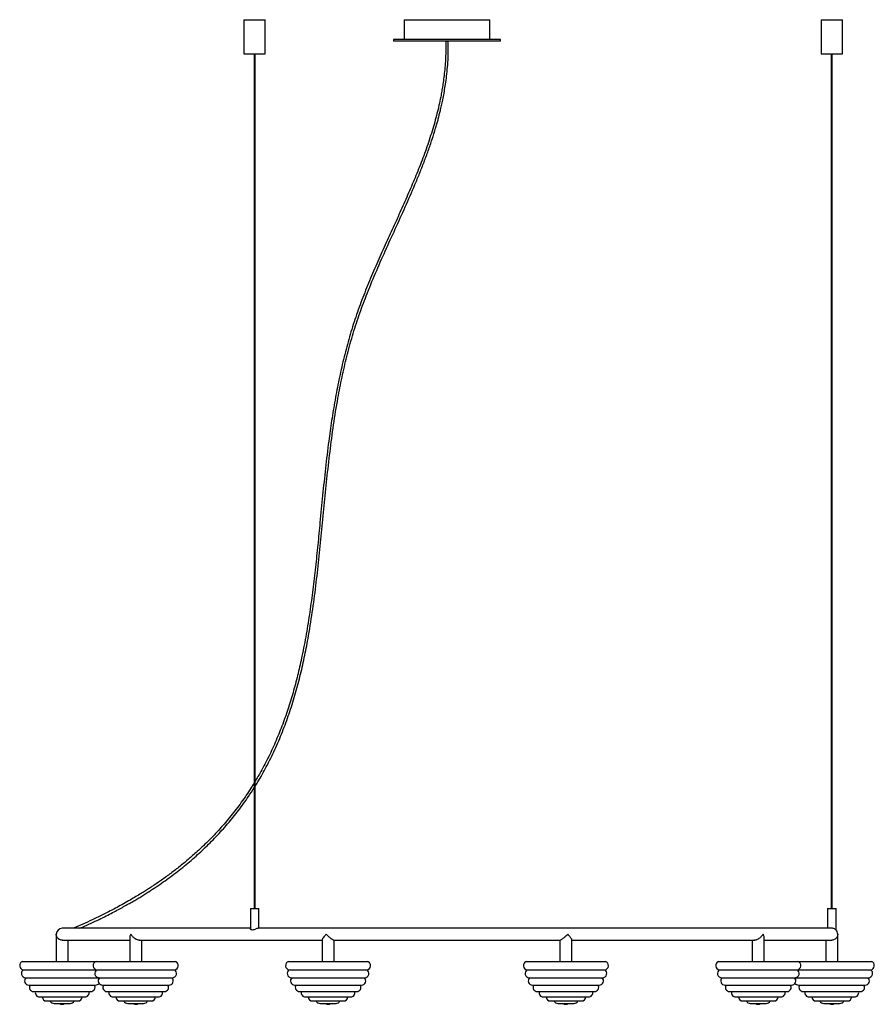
# Paper-space layout '_Derecha' of a CAD drawing. Header units: millimetres. Extents: x -1414 to -414, y -8 to 1144.
import ezdxf

# ---------------------------------------------------------------- set-up
doc = ezdxf.new("R2010")
doc.units = ezdxf.units.MM

psp = doc.layouts.new('_Derecha')

# ---------------------------------------------------------------- linework, layer by layer
at = {"color": 7, "linetype": 'Continuous', "lineweight": 25}
for p, q in [((-1151.5, 1144), (-1151.5, 1104)), ((-1151.5, 1144), (-1126.5, 1144)), ((-1126.5, 1104), (-1126.5, 1144)), ((-964, 1144), (-964, 1121)), ((-964, 1144), (-864, 1144)), ((-864, 1121), (-864, 1144)), ((-476.5, 1144), (-476.5, 1104)), ((-476.5, 1144), (-451.5, 1144)), ((-451.5, 1104), (-451.5, 1144)), ((-976.5, 1121), (-976.5, 1119)), ((-851.5, 1121), (-976.5, 1121)), ((-851.5, 1119), (-976.5, 1119)), ((-915.5, 1119), (-914, 1119)), ((-851.5, 1119), (-851.5, 1121)), ((-1151.5, 1104), (-1126.5, 1104)), ((-1139.5, 1104), (-1139.5, 104)), ((-1138.5, 104), (-1138.5, 1104)), ((-476.5, 1104), (-451.5, 1104)), ((-464.5, 1104), (-464.5, 104)), ((-463.5, 104), (-463.5, 1104)), ((-1144, 104), (-1144, 80.5)), ((-1144, 104), (-1134, 104)), ((-1134, 81), (-1134, 104)), ((-469, 104), (-469, 81)), ((-469, 104), (-459, 104)), ((-459, 79), (-459, 104)), ((-1144, 81), (-1364, 81)), ((-464, 81), (-1134.7, 81)), ((-1371, 74), (-1371, 42)), ((-1285.1, 70), (-1285.1, 42)), ((-542.9, 42), (-542.9, 69.9)), ((-457, 42), (-457, 74)), ((-1363.9, 67), (-1285.1, 67)), ((-1357, 42), (-1357, 67)), ((-1273.9, 67), (-1060.1, 67)), ((-1271.1, 42), (-1271.1, 67)), ((-1060.1, 67.4), (-1060.1, 42)), ((-1046.4, 67), (-781.6, 67)), ((-1046.1, 42), (-1046.1, 67)), ((-781.9, 67), (-781.9, 42)), ((-767.9, 42), (-767.9, 67.4)), ((-767.9, 67), (-554.1, 67)), ((-556.9, 67), (-556.9, 42)), ((-542.9, 67), (-464.1, 67)), ((-471, 67), (-471, 42)), ((-1410.4, 42), (-1231.6, 42)), ((-1099.5, 42), (-1006.6, 42)), ((-821.4, 42), (-728.5, 42)), ((-596.4, 42), (-417.6, 42)), ((-1409.4, 32.4), (-1232.6, 32.4)), ((-1406.8, 23.1), (-1321.2, 23.1)), ((-1321, 22.5), (-1321.6, 23.1)), ((-1321.2, 23.1), (-1321, 23.1)), ((-1321, 23.1), (-1320.9, 23.1)), ((-1320.5, 23.1), (-1321, 22.5)), ((-1320.9, 23.1), (-1235.3, 23.1)), ((-1098.5, 32.4), (-1007.6, 32.4)), ((-1095.9, 23.1), (-1010.3, 23.1)), ((-820.4, 32.4), (-729.5, 32.4)), ((-817.7, 23.1), (-732.1, 23.1)), ((-595.4, 32.4), (-418.6, 32.4)), ((-592.7, 23.1), (-507.1, 23.1)), ((-507, 23.1), (-506.8, 23.1)), ((-506.4, 23.1), (-507, 22.5)), ((-506.8, 23.1), (-421.2, 23.1)), ((-1403, 14.5), (-1325, 14.5)), ((-1317, 14.5), (-1239.1, 14.5)), ((-1092, 14.5), (-1014.1, 14.5)), ((-813.9, 14.5), (-736, 14.5)), ((-588.9, 14.5), (-511, 14.5)), ((-503, 14.5), (-425, 14.5)), ((-1397.4, 6.9), (-1330.6, 6.9)), ((-1390.5, 0.6), (-1337.5, 0.6)), ((-1311.5, 6.9), (-1244.6, 6.9)), ((-1304.5, 0.6), (-1251.6, 0.6)), ((-1086.5, 6.9), (-1019.6, 6.9)), ((-1079.5, 0.6), (-1026.6, 0.6)), ((-808.4, 6.9), (-741.5, 6.9)), ((-801.4, 0.6), (-748.5, 0.6)), ((-583.4, 6.9), (-516.5, 6.9)), ((-576.4, 0.6), (-523.5, 0.6)), ((-497.4, 6.9), (-430.6, 6.9)), ((-490.5, 0.6), (-437.5, 0.6)), ((-1382.3, -4.1), (-1345.7, -4.1)), ((-1373.4, -7), (-1354.6, -7)), ((-1296.4, -4.1), (-1259.8, -4.1)), ((-1287.4, -7), (-1268.7, -7)), ((-1071.4, -4.1), (-1034.8, -4.1)), ((-1062.4, -7), (-1043.7, -7)), ((-793.2, -4.1), (-756.6, -4.1)), ((-784.3, -7), (-765.6, -7)), ((-568.2, -4.1), (-531.6, -4.1)), ((-559.3, -7), (-540.6, -7)), ((-482.3, -4.1), (-445.7, -4.1)), ((-473.4, -7), (-454.6, -7))]:
    psp.add_line(p, q, dxfattribs=at)
for centre, radius, start, end in [((-1364, 74), 7, 90, 180), ((-464, 74), 7, 0.023, 44.9852), ((-1408.8, 37.3), 5, 109.8211, 262.1789), ((-1322.8, 37.3), 5, 109.8211, 262.1789), ((-1233.3, 37.3), 5, 277.8211, 70.1789), ((-1097.8, 37.3), 5, 109.8211, 262.1789), ((-1097.8, 37.3), 5, 109.8211, 262.1789), ((-1008.3, 37.3), 5, 277.8211, 70.1789), ((-819.7, 37.3), 5, 109.8211, 262.1789), ((-819.7, 37.3), 5, 109.8211, 262.1789), ((-730.2, 37.3), 5, 277.8211, 70.1789), ((-594.7, 37.3), 5, 109.8211, 262.1789), ((-594.7, 37.3), 5, 109.8211, 262.1789), ((-505.2, 37.3), 5, 277.8211, 70.1789), ((-419.2, 37.3), 5, 277.8211, 70.1789), ((-1406.8, 28.1), 5, 121.8211, 270), ((-1403, 19.5), 5, 133.8211, 270), ((-1320.9, 28.1), 5, 121.8211, 270), ((-1317, 19.5), 5, 133.8211, 270), ((-1239.1, 19.5), 5, 270, 46.1789), ((-1235.3, 28.1), 5, 270, 58.1789), ((-1095.9, 28.1), 5, 121.8211, 270), ((-1095.9, 28.1), 5, 121.8211, 270), ((-1092, 19.5), 5, 133.8211, 270), ((-1092, 19.5), 5, 133.8211, 270), ((-1014.1, 19.5), 5, 270, 46.1789), ((-1010.3, 28.1), 5, 270, 58.1789), ((-817.7, 28.1), 5, 121.8211, 270), ((-817.7, 28.1), 5, 121.8211, 270), ((-813.9, 19.5), 5, 133.8211, 270), ((-813.9, 19.5), 5, 133.8211, 270), ((-736, 19.5), 5, 270, 46.1789), ((-732.1, 28.1), 5, 270, 58.1789), ((-592.7, 28.1), 5, 121.8211, 270), ((-592.7, 28.1), 5, 121.8211, 270), ((-588.9, 19.5), 5, 133.8211, 270), ((-588.9, 19.5), 5, 133.8211, 270), ((-511, 19.5), 5, 270, 46.1789), ((-507.1, 28.1), 5, 270, 58.1789), ((-425, 19.5), 5, 270, 46.1789), ((-421.2, 28.1), 5, 270, 58.1789), ((-1397.4, 11.9), 5, 148.5217, 270), ((-1330.6, 11.9), 5, 270, 31.4783), ((-1325, 19.5), 5, 270, 323.1363), ((-1317, 19.5), 5, 216.8749, 270), ((-1311.5, 11.9), 5, 148.5217, 270), ((-1311.5, 11.9), 5, 148.5217, 270), ((-1244.6, 11.9), 5, 270, 31.4783), ((-1086.5, 11.9), 5, 148.5217, 270), ((-1086.5, 11.9), 5, 148.5217, 270), ((-1019.6, 11.9), 5, 270, 31.4783), ((-808.4, 11.9), 5, 148.5217, 270), ((-808.4, 11.9), 5, 148.5217, 270), ((-741.5, 11.9), 5, 270, 31.4783), ((-583.4, 11.9), 5, 148.5217, 270), ((-583.4, 11.9), 5, 148.5217, 270), ((-516.5, 11.9), 5, 270, 31.4783), ((-503, 19.5), 5, 216.8637, 270), ((-497.4, 11.9), 5, 148.5217, 270), ((-430.6, 11.9), 5, 270, 31.4783), ((-1390.5, 5.6), 5, 164.9906, 270), ((-1382.3, 0.9), 5, 183.3964, 270), ((-1345.7, 0.9), 5, 270, 356.6036), ((-1337.5, 5.6), 5, 270, 15.0094), ((-1304.5, 5.6), 5, 164.9906, 270), ((-1304.5, 5.6), 5, 164.9906, 270), ((-1296.4, 0.9), 5, 183.3964, 270), ((-1296.4, 0.9), 5, 183.3964, 270), ((-1259.8, 0.9), 5, 270, 356.6036), ((-1251.6, 5.6), 5, 270, 15.0094), ((-1079.5, 5.6), 5, 164.9906, 270), ((-1079.5, 5.6), 5, 164.9906, 270), ((-1071.4, 0.9), 5, 183.3964, 270), ((-1071.4, 0.9), 5, 183.3964, 270), ((-1034.8, 0.9), 5, 270, 356.6036), ((-1026.6, 5.6), 5, 270, 15.0094), ((-801.4, 5.6), 5, 164.9906, 270), ((-801.4, 5.6), 5, 164.9906, 270), ((-793.2, 0.9), 5, 183.3964, 270), ((-793.2, 0.9), 5, 183.3964, 270), ((-756.6, 0.9), 5, 270, 356.6036), ((-748.5, 5.6), 5, 270, 15.0094), ((-576.4, 5.6), 5, 164.9906, 270), ((-576.4, 5.6), 5, 164.9906, 270), ((-568.2, 0.9), 5, 183.3964, 270), ((-568.2, 0.9), 5, 183.3964, 270), ((-531.6, 0.9), 5, 270, 356.6036), ((-523.5, 5.6), 5, 270, 15.0094), ((-490.5, 5.6), 5, 164.9906, 270), ((-482.3, 0.9), 5, 183.3964, 270), ((-445.7, 0.9), 5, 270, 356.6036), ((-437.5, 5.6), 5, 270, 15.0094), ((-1373.4, -2), 5, 204.745, 270), ((-1364, -3), 5, 233.4491, 306.5509), ((-1354.6, -2), 5, 270, 335.255), ((-1287.4, -2), 5, 204.745, 270), ((-1287.4, -2), 5, 204.745, 270), ((-1278.1, -3), 5, 233.4491, 306.5509), ((-1278.1, -3), 5, 233.4491, 270.01), ((-1268.7, -2), 5, 270, 335.255), ((-1062.4, -2), 5, 204.745, 270), ((-1062.4, -2), 5, 204.745, 270), ((-1053.1, -3), 5, 233.4491, 306.5509), ((-1053.1, -3), 5, 233.4491, 270.0109), ((-1043.7, -2), 5, 270, 335.255), ((-784.3, -2), 5, 204.745, 270), ((-784.3, -2), 5, 204.745, 270), ((-774.9, -3), 5, 233.4491, 306.5509), ((-774.9, -3), 5, 233.4491, 270.0108), ((-765.6, -2), 5, 270, 335.255), ((-559.3, -2), 5, 204.745, 270), ((-559.3, -2), 5, 204.745, 270), ((-549.9, -3), 5, 233.4491, 306.5509), ((-549.9, -3), 5, 233.4491, 270.0052), ((-540.6, -2), 5, 270, 335.255), ((-473.4, -2), 5, 204.745, 270), ((-464, -3), 5, 233.4491, 306.5509), ((-454.6, -2), 5, 270, 335.255)]:
    psp.add_arc(centre, radius, start, end, dxfattribs=at)
for points, knots in [([(-1138.5, 247.2), (-1137.4, 248.8), (-1132.7, 256.2), (-1124.9, 270.4), (-1115.1, 289.9), (-1106.3, 310.8), (-1098.5, 332), (-1091.7, 353.6), (-1085.8, 375.5), (-1080.8, 397.6), (-1075.9, 422.6), (-1071.4, 450.6), (-1067.3, 481.5), (-1063.8, 512.5), (-1060.7, 543.8), (-1057.7, 575.2), (-1054.5, 606.8), (-1050.9, 638.4), (-1046.8, 669.9), (-1042.1, 699), (-1036.9, 725.7), (-1031.3, 750), (-1024.8, 774), (-1017.2, 797.8), (-1008.1, 822.2), (-997.7, 847.4), (-986.3, 873.4), (-974.5, 899.2), (-962.7, 925), (-953.3, 946.7), (-946, 964.2), (-940.8, 977.4), (-935.9, 990.7), (-931.4, 1003.9), (-928.1, 1014.4), (-925.9, 1022), (-924.5, 1026.9), (-923.3, 1031.7), (-922, 1036.7), (-920.7, 1042.3), (-919.2, 1048.8), (-917.8, 1056.2), (-916.3, 1064.5), (-915, 1073.4), (-913.8, 1083.4), (-912.9, 1094.4), (-912.4, 1106.4), (-912.5, 1114.7), (-912.5, 1119)], [0, 0, 0, 0, 0.0065971, 0.0287891, 0.0536678, 0.0785558, 0.1034576, 0.128378, 0.1533073, 0.1782491, 0.2032009, 0.2375216, 0.2718552, 0.3061978, 0.3405449, 0.3755176, 0.4104886, 0.4454546, 0.4804126, 0.5153592, 0.5428064, 0.570243, 0.5976687, 0.6250849, 0.6525296, 0.6837483, 0.7149878, 0.7462394, 0.7774881, 0.8087238, 0.8243365, 0.8399418, 0.8555393, 0.8711273, 0.8861382, 0.891865, 0.8974345, 0.9028475, 0.9081741, 0.914384, 0.9217904, 0.9303977, 0.9393494, 0.9493277, 0.9603496, 0.9724409, 0.9856396, 1, 1, 1, 1]), ([(-915.5, 1119), (-915.5, 1114.9), (-915.4, 1107.1), (-915.8, 1096), (-916.6, 1085.9), (-917.6, 1076.9), (-918.7, 1069), (-919.8, 1062.1), (-921.1, 1054.6), (-922.8, 1046.3), (-925.1, 1036.6), (-928.6, 1023), (-933.8, 1005.7), (-941.1, 984.8), (-949.2, 964.2), (-957.8, 943.8), (-966.7, 923.6), (-975.9, 903.4), (-985.4, 882.6), (-995, 861.1), (-1004.7, 838.7), (-1013.7, 816.1), (-1021.9, 793.3), (-1029.1, 770), (-1035.2, 746.5), (-1040.5, 722.8), (-1045.1, 698.9), (-1049, 674.9), (-1052.7, 648.4), (-1056.2, 619.2), (-1059.5, 587.5), (-1062.4, 557.6), (-1065.1, 529.6), (-1067.8, 503.4), (-1070.8, 477.2), (-1074.4, 451.2), (-1078.5, 425.2), (-1083.1, 401.2), (-1088, 379.2), (-1093.3, 359.2), (-1099.2, 339.4), (-1106, 319.9), (-1113.7, 300.8), (-1122.2, 282.2), (-1130.5, 266.2), (-1136.2, 256.7), (-1138.5, 252.9)], [0, 0, 0, 0, 0.013584, 0.025929, 0.037084, 0.047083, 0.055949, 0.063696, 0.070334, 0.081173, 0.092185, 0.103402, 0.127837, 0.152328, 0.176843, 0.201373, 0.225916, 0.250462, 0.27501, 0.30201, 0.328997, 0.355971, 0.382927, 0.409866, 0.436802, 0.463744, 0.490697, 0.517659, 0.544628, 0.579952, 0.615281, 0.650614, 0.679815, 0.709015, 0.738209, 0.767397, 0.796577, 0.825746, 0.848655, 0.871555, 0.894441, 0.91732, 0.940179, 0.963034, 0.985279, 1, 1, 1, 1]), ([(-1139.5, 251.2), (-1140.3, 249.8), (-1144.5, 242.7), (-1153, 230.3), (-1165, 214.3), (-1177.9, 199), (-1191.6, 184.4), (-1204.7, 171.9), (-1216.7, 161.3), (-1227.5, 152.5), (-1238.3, 144.2), (-1248.8, 136.6), (-1257.1, 131), (-1263.4, 126.9), (-1268, 123.9), (-1273.4, 120.6), (-1279.6, 116.9), (-1286.6, 112.8), (-1294.1, 108.6), (-1302, 104.3), (-1310.3, 100), (-1319.4, 95.4), (-1329.4, 90.6), (-1340, 85.8), (-1347.3, 82.6), (-1351, 81)], [0, 0, 0, 0, 0.017443, 0.090057, 0.162619, 0.235193, 0.307727, 0.380284, 0.431062, 0.481843, 0.531834, 0.579018, 0.623123, 0.640664, 0.660272, 0.683033, 0.709047, 0.738433, 0.771328, 0.802437, 0.836355, 0.87321, 0.913144, 0.956316, 1, 1, 1, 1]), ([(-1343.5, 81), (-1342.4, 81.5), (-1338, 83.4), (-1330.5, 86.8), (-1321.2, 91.2), (-1312.9, 95.3), (-1305.3, 99.2), (-1298.5, 102.8), (-1292.3, 106.2), (-1286.7, 109.3), (-1281.6, 112.2), (-1276.8, 115), (-1272.2, 117.8), (-1267.4, 120.8), (-1258.6, 126.4), (-1245.7, 135.1), (-1229.1, 147.3), (-1213.2, 160.2), (-1198.1, 173.8), (-1183.9, 188.1), (-1170.4, 203), (-1157.8, 218.8), (-1147.4, 232.9), (-1141.7, 242.1), (-1139.5, 245.6)], [0, 0, 0, 0, 0.012948, 0.054641, 0.092936, 0.127987, 0.159932, 0.188893, 0.214978, 0.239326, 0.260737, 0.281137, 0.301745, 0.322556, 0.343562, 0.42008, 0.497751, 0.575424, 0.65107, 0.726725, 0.802382, 0.878071, 0.953755, 1, 1, 1, 1]), ([(-1134.6, 81), (-1134.6, 81), (-1134.8, 81.1), (-1135.4, 80.9), (-1136.5, 80.6), (-1137.9, 79.9), (-1139.4, 79.3), (-1140.9, 78.9), (-1142.1, 78.9), (-1143.1, 79.3), (-1143.8, 79.9), (-1143.9, 80.3), (-1144, 80.5)], [0, 0, 0, 0, 0.00435, 0.10573, 0.206312, 0.319636, 0.453588, 0.552171, 0.651447, 0.738227, 0.86889, 1, 1, 1, 1]), ([(-459, 79), (-459, 79), (-459, 78.9), (-459.4, 79.3), (-460.2, 79.9), (-461.5, 80.6), (-462.9, 81), (-463.8, 81), (-464.1, 81)], [0, 0, 0, 0, 0.088681, 0.233512, 0.453875, 0.678257, 0.860901, 1, 1, 1, 1]), ([(-1363.8, 67.1), (-1364, 67.1), (-1364.8, 67), (-1366.2, 67.3), (-1367.9, 68.1), (-1369.3, 69.3), (-1370.2, 70.7), (-1370.8, 72.2), (-1371, 73.3), (-1371, 74), (-1371, 74)], [0, 0, 0, 0, 0.052284, 0.176693, 0.307347, 0.509372, 0.647003, 0.788529, 0.998752, 1, 1, 1, 1]), ([(-1283.7, 74), (-1283.7, 74), (-1284, 73.5), (-1284.5, 72.4), (-1285, 71), (-1285, 70.3), (-1284.9, 70)], [0, 0, 0, 0, 0.002832, 0.378099, 0.764343, 1, 1, 1, 1]), ([(-1273.8, 67.1), (-1274, 67.1), (-1274.6, 67), (-1275.9, 67.3), (-1277.8, 68.1), (-1279.6, 69.3), (-1281.1, 70.7), (-1282.5, 72.2), (-1283.3, 73.3), (-1283.7, 74), (-1283.7, 74)], [0, 0, 0, 0, 0.054646, 0.178745, 0.309073, 0.510594, 0.647883, 0.789056, 0.998756, 1, 1, 1, 1]), ([(-1055.2, 74), (-1055.2, 74), (-1055.7, 73.5), (-1056.7, 72.4), (-1058.2, 70.6), (-1059.4, 69), (-1060, 67.8), (-1060, 67.5), (-1060, 67.4)], [0, 0, 0, 0, 0.001523, 0.203334, 0.411049, 0.700332, 0.9142, 1, 1, 1, 1]), ([(-1046.4, 67.1), (-1046.5, 67.1), (-1046.6, 67), (-1047.4, 67.3), (-1048.6, 68.1), (-1050.2, 69.3), (-1051.8, 70.7), (-1053.4, 72.2), (-1054.6, 73.3), (-1055.2, 74), (-1055.2, 74)], [0, 0, 0, 0, 0.050155, 0.174843, 0.305791, 0.508269, 0.64621, 0.788054, 0.99875, 1, 1, 1, 1]), ([(-772.8, 74), (-772.8, 74), (-773.3, 73.5), (-774.4, 72.4), (-776.2, 70.6), (-778.2, 69), (-780, 67.7), (-781.1, 67.1), (-781.5, 67.1), (-781.6, 67.1)], [0, 0, 0, 0, 0.001245, 0.166273, 0.336127, 0.572682, 0.747568, 0.886722, 1, 1, 1, 1]), ([(-767.9, 67.4), (-768, 67.6), (-768.1, 68.1), (-768.8, 69.3), (-769.9, 70.7), (-771.1, 72.2), (-772.1, 73.3), (-772.8, 74), (-772.8, 74)], [0, 0, 0, 0, 0.156154, 0.402277, 0.569951, 0.742369, 0.99848, 1, 1, 1, 1]), ([(-544.3, 74), (-544.3, 74), (-544.6, 73.5), (-545.3, 72.4), (-546.9, 70.6), (-548.9, 69), (-551.1, 67.7), (-552.9, 67.1), (-553.8, 67.1), (-554.2, 67.1)], [0, 0, 0, 0, 0.0012503, 0.1669493, 0.3374951, 0.5750132, 0.7506113, 0.8903313, 1, 1, 1, 1]), ([(-543, 69.9), (-543, 70.2), (-543, 70.9), (-543.4, 72.2), (-543.9, 73.3), (-544.3, 74), (-544.3, 74)], [0, 0, 0, 0, 0.20322, 0.5226704, 0.9971839, 1, 1, 1, 1]), ([(-457, 74), (-457, 74), (-457, 73.5), (-457.1, 72.4), (-457.8, 70.6), (-459, 69), (-460.8, 67.7), (-462.5, 67.1), (-463.6, 67.1), (-464.1, 67.1)], [0, 0, 0, 0, 0.001261, 0.168338, 0.340302, 0.579796, 0.756855, 0.897737, 1, 1, 1, 1])]:
    psp.add_open_spline(points, degree=3, knots=knots, dxfattribs=at)

doc.saveas('drawing.dxf')
